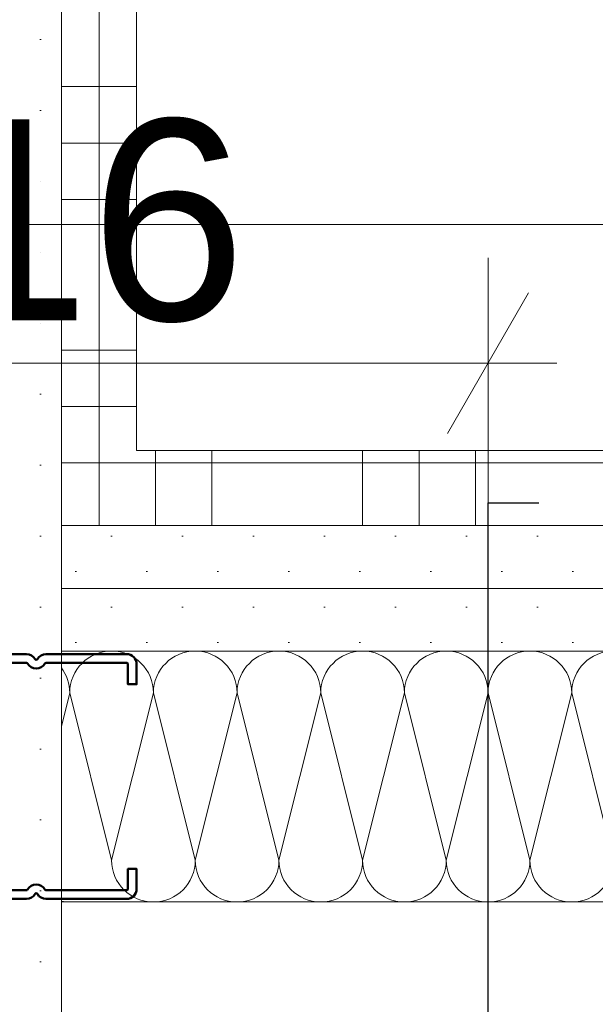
# Model space of a CAD drawing. Header units: metres. Extents: x -3.5 to 65.3, y -10.9 to 16.7.
# Tile 107 of 213: x 43.957 to 44.071, y 0.395 to 0.591. Entities that reach past the tile are written whole.
import ezdxf

# ---------------------------------------------------------------- set-up
doc = ezdxf.new("R2010")
doc.units = ezdxf.units.M
doc.header["$MEASUREMENT"] = 0
for name, pattern in [('Achse', [0.08, 0.04, -0.02, 0, -0.02]), ('Strichlinie doppelt', [0.218722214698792, 0.105833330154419, -0.04233333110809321, 0.028222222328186, -0.04233333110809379]), ('Untersicht', [0.04, 0.03, -0.01]), ('Wipeout_Contour', [1, 0, -1])]:
    doc.linetypes.add(name, pattern=pattern)
for name, color, linetype in [('102 - Bemaßung_ Beschriftung.Detail_ Ausschnitt', 7, 'Continuous'), ('451 - Universal.Achsen Raster', 7, 'Continuous'), ('608 - Struktur.Träger', 7, 'Continuous'), ('654 - Abdeckung.Wand Belag', 7, 'Continuous'), ('660 - Unterkonstruktion.Trockenbau', 7, 'Continuous'), ('Neubau_102 - Bemaßung_ Beschriftung.Detail_ Ausschnitt', 7, 'Continuous'), ('Neubau_606 - Struktur.Wand Innen Ausbau', 7, 'Continuous'), ('Neubau_650 - Abdeckung.Fußboden Aufbau', 7, 'Continuous'), ('Neubau_653 - Abdeckung.TB Verkofferung', 7, 'Continuous')]:
    doc.layers.add(name, color=color, linetype=linetype)
doc.styles.add('ERSTELLTER_STIL_1', font='txt')
doc.dimstyles.new('ERSTELLTER_STIL__1', dxfattribs={"dimtxt": 0.04, "dimasz": 0.02128, "dimexe": 0.18, "dimexo": 0.0625, "dimgap": 0, "dimtad": 1, "dimtih": 1, "dimtoh": 1, "dimzin": 0, "dimdsep": 46, "dimtxsty": 'ERSTELLTER_STIL_1', "dimblk": 'ARROWHEAD_2', "dimblk1": 'ARROWHEAD_2', "dimblk2": 'ARROWHEAD_2', "dimcen": 0.09, "dimse1": 1, "dimse2": 1, "dimclrd": 7, "dimclre": 7, "dimclrt": 7, "dimazin": 0, "dimtfac": 1, "dimtdec": 4, "dimtmove": 0, "dimatfit": 3, "dimfxl": 1, "dimtolj": 1, "dimtzin": 0, "dimarcsym": 0})
doc.dimstyles.new('ERSTELLTER_STIL__3', dxfattribs={"dimtxt": 0.04, "dimasz": 0.02128, "dimexe": 0.18, "dimexo": 0.0625, "dimgap": 0, "dimtad": 1, "dimzin": 0, "dimdsep": 46, "dimtxsty": 'ERSTELLTER_STIL_1', "dimblk": 'ARROWHEAD_2', "dimblk1": 'ARROWHEAD_2', "dimblk2": 'ARROWHEAD_2', "dimcen": 0.09, "dimse1": 1, "dimse2": 1, "dimclrd": 7, "dimclre": 7, "dimclrt": 7, "dimazin": 0, "dimtfac": 1, "dimtdec": 4, "dimtmove": 0, "dimatfit": 3, "dimfxl": 1, "dimtolj": 1, "dimtzin": 0, "dimarcsym": 0})
doc.dimstyles.new('ERSTELLTER_STIL__5', dxfattribs={"dimtxt": 0.04, "dimasz": 0.02128, "dimexe": 0.18, "dimexo": 0.0625, "dimgap": 0, "dimtad": 1, "dimtih": 1, "dimtoh": 1, "dimzin": 0, "dimdsep": 46, "dimtxsty": 'ERSTELLTER_STIL_1', "dimblk": 'ARROWHEAD_2', "dimblk1": 'ARROWHEAD_2', "dimblk2": 'ARROWHEAD_2', "dimcen": 0.09, "dimclrd": 7, "dimclre": 7, "dimclrt": 7, "dimazin": 0, "dimtfac": 1, "dimtdec": 4, "dimtmove": 0, "dimatfit": 3, "dimfxl": 1, "dimtolj": 1, "dimtzin": 0, "dimarcsym": 0})
doc.dimstyles.new('ERSTELLTER_STIL__6', dxfattribs={"dimtxt": 0.04, "dimasz": 0.02128, "dimexe": 0.18, "dimexo": 0.0625, "dimgap": 0, "dimtad": 1, "dimzin": 0, "dimdsep": 46, "dimtxsty": 'ERSTELLTER_STIL_1', "dimblk": 'ARROWHEAD_2', "dimblk1": 'ARROWHEAD_2', "dimblk2": 'ARROWHEAD_2', "dimcen": 0.09, "dimclrd": 7, "dimclre": 7, "dimclrt": 7, "dimazin": 0, "dimtfac": 1, "dimtdec": 4, "dimtmove": 0, "dimatfit": 3, "dimfxl": 1, "dimtolj": 1, "dimtzin": 0, "dimarcsym": 0})
doc.dimstyles.new('ERSTELLTER_STIL__8', dxfattribs={"dimtxt": 0.18, "dimasz": 0.010944, "dimexe": 0.18, "dimexo": 0.0625, "dimgap": 0, "dimtad": 0, "dimtih": 1, "dimtoh": 1, "dimdec": 4, "dimzin": 0, "dimdsep": 46, "dimcen": 0.09, "dimadec": 0, "dimazin": 0, "dimtfac": 1, "dimtdec": 4, "dimtmove": 0, "dimatfit": 3, "dimldrblk": 'ARROWHEAD_11', "dimfxl": 1, "dimtolj": 1, "dimtzin": 0, "dimarcsym": 0})
pattern_1 = [(45, (0, 0), (-0.007071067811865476, 0.007071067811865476), [0, -0.01])]

# ---------------------------------------------------------------- blocks, each defined once
blk = doc.blocks.new('*X11')
at = {"layer": 'Neubau_606 - Struktur.Wand Innen Ausbau', "color": 7, "linetype": 'Continuous', "lineweight": 5}
for p, q in [((43.96666666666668, 0.4566665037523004), (43.96498891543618, 0.4499554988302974)), ((43.96666666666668, 0.4566665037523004), (43.97500000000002, 0.4233331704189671)), ((43.98333333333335, 0.4566665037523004), (43.97500000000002, 0.4233331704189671)), ((43.98333333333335, 0.4566665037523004), (43.99166666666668, 0.4233331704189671)), ((44.00000000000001, 0.4566665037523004), (43.99166666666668, 0.4233331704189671)), ((44.00000000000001, 0.4566665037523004), (44.00833333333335, 0.4233331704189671)), ((44.01666666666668, 0.4566665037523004), (44.00833333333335, 0.4233331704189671)), ((44.01666666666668, 0.4566665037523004), (44.02500000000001, 0.4233331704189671)), ((44.03333333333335, 0.4566665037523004), (44.02500000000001, 0.4233331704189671)), ((44.03333333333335, 0.4566665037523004), (44.04166666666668, 0.4233331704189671)), ((44.05000000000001, 0.4566665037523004), (44.04166666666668, 0.4233331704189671)), ((44.05000000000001, 0.4566665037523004), (44.05833333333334, 0.4233331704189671)), ((44.06666666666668, 0.4566665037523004), (44.05833333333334, 0.4233331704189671)), ((44.06666666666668, 0.4566665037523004), (44.07500000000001, 0.4233331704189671)), ((44.08333333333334, 0.4566665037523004), (44.07500000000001, 0.4233331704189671)), ((44.08333333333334, 0.4566665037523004), (44.09166666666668, 0.4233331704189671)), ((44.10000000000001, 0.4566665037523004), (44.09166666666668, 0.4233331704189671)), ((44.10000000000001, 0.4566665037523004), (44.10833333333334, 0.4233331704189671)), ((44.11666666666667, 0.4566665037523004), (44.10833333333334, 0.4233331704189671)), ((44.11666666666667, 0.4566665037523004), (44.12500000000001, 0.4233331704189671)), ((44.13333333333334, 0.4566665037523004), (44.12500000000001, 0.4233331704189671)), ((44.13333333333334, 0.4566665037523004), (44.13498994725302, 0.4500400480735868))]:
    blk.add_line(p, q, dxfattribs=at)
for centre, radius, start, end in [((43.97500000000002, 0.4566665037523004), 0.008333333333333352, 90, 180), ((43.97500000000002, 0.4566665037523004), 0.008333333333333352, 0, 90), ((43.99166666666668, 0.4566665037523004), 0.00833333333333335, 90, 180), ((43.99166666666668, 0.4566665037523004), 0.00833333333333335, 0, 90), ((44.00833333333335, 0.4566665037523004), 0.008333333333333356, 90, 180), ((44.00833333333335, 0.4566665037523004), 0.008333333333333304, 0, 90), ((44.02500000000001, 0.4566665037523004), 0.008333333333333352, 90, 180), ((44.02500000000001, 0.4566665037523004), 0.008333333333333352, 0, 90), ((44.04166666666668, 0.4566665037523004), 0.00833333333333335, 90, 180), ((44.04166666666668, 0.4566665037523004), 0.00833333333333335, 0, 90), ((44.05833333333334, 0.4566665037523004), 0.008333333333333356, 90, 180), ((44.05833333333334, 0.4566665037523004), 0.008333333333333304, 0, 90), ((44.07500000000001, 0.4566665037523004), 0.008333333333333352, 90, 180), ((44.07500000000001, 0.4566665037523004), 0.008333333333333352, 0, 90), ((44.09166666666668, 0.4566665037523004), 0.00833333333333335, 90, 180), ((44.09166666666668, 0.4566665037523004), 0.00833333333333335, 0, 90), ((44.10833333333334, 0.4566665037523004), 0.008333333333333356, 90, 180), ((44.10833333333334, 0.4566665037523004), 0.008333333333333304, 0, 90), ((44.12500000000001, 0.4566665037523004), 0.008333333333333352, 90, 180), ((44.12500000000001, 0.4566665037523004), 0.008333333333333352, 0, 90), ((43.95833333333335, 0.4566665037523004), 0.008333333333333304, 0, 36.99668917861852), ((44.14166666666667, 0.4566665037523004), 0.00833333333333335, 143.2454532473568, 180), ((43.98333333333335, 0.4233331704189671), 0.008333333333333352, 180, 270), ((43.98333333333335, 0.4233331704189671), 0.008333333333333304, 270, 0), ((44.00000000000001, 0.4233331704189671), 0.008333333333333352, 180, 270), ((44.00000000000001, 0.4233331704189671), 0.008333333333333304, 270, 0), ((44.01666666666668, 0.4233331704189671), 0.008333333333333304, 180, 270), ((44.01666666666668, 0.4233331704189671), 0.008333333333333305, 270, 0), ((44.03333333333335, 0.4233331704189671), 0.008333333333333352, 180, 270), ((44.03333333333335, 0.4233331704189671), 0.008333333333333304, 270, 0), ((44.05000000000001, 0.4233331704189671), 0.008333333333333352, 180, 270), ((44.05000000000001, 0.4233331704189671), 0.008333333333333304, 270, 0), ((44.06666666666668, 0.4233331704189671), 0.008333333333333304, 180, 270), ((44.06666666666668, 0.4233331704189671), 0.008333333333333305, 270, 0), ((44.08333333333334, 0.4233331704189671), 0.008333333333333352, 180, 270), ((44.08333333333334, 0.4233331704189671), 0.008333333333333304, 270, 0), ((44.10000000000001, 0.4233331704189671), 0.008333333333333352, 180, 270), ((44.10000000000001, 0.4233331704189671), 0.008333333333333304, 270, 0), ((44.11666666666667, 0.4233331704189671), 0.008333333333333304, 180, 270), ((44.11666666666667, 0.4233331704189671), 0.008333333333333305, 270, 0), ((44.13333333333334, 0.4233331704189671), 0.008333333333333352, 180, 270), ((43.96666666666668, 0.4233331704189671), 0.008333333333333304, 258.3851717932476, 270), ((44.13333333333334, 0.4233331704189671), 0.008333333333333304, 270, 281.4664250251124)]:
    blk.add_arc(centre, radius, start, end, dxfattribs=at)
blk = doc.blocks.new('*X128')
at = {"layer": '654 - Abdeckung.Wand Belag', "color": 7, "linetype": 'Continuous', "lineweight": 5}
for p, q in [((43.9774892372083, 0.5025000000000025), (43.97998893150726, 0.5025000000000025)), ((43.97249999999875, 0.4975107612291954), (43.97249999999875, 0.4899996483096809))]:
    blk.add_line(p, q, dxfattribs=at)
blk = doc.blocks.new('*X129')
at = {"layer": '654 - Abdeckung.Wand Belag', "color": 7, "linetype": 'Continuous', "lineweight": 5}
for p, q in [((43.97249999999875, 0.5049996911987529), (43.97249999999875, 0.4975107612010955)), ((43.96498895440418, 0.5025000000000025), (43.97748923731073, 0.5025000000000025))]:
    blk.add_line(p, q, dxfattribs=at)
blk = doc.blocks.new('*X130')
at = {"layer": '654 - Abdeckung.Wand Belag', "color": 7, "linetype": 'Continuous', "lineweight": 5}
for p, q in [((43.97249999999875, 0.6300000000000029), (43.97249999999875, 0.5775000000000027)), ((43.96498895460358, 0.5775000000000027), (43.97998895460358, 0.5775000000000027)), ((43.97249999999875, 0.5775000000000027), (43.97249999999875, 0.5250000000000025)), ((43.96498895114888, 0.5662500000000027), (43.97998895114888, 0.5662500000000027)), ((43.96498894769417, 0.5550000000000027), (43.97998894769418, 0.5550000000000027)), ((43.96498893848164, 0.5250000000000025), (43.97998893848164, 0.5250000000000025)), ((43.97249999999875, 0.5250000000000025), (43.97249999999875, 0.504999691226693)), ((43.96498893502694, 0.5137500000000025), (43.97998893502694, 0.5137500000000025))]:
    blk.add_line(p, q, dxfattribs=at)
blk = doc.blocks.new('*X164')
at = {"layer": '654 - Abdeckung.Wand Belag', "color": 7, "linetype": 'Continuous', "lineweight": 5}
for p, q in [((43.98374999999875, 0.5049996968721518), (43.98374999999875, 0.4899996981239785)), ((43.99499999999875, 0.5049997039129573), (43.99499999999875, 0.4899997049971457)), ((44.02499999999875, 0.5049997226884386), (44.02499999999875, 0.4899997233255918)), ((44.03624999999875, 0.5049997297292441), (44.03624999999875, 0.489999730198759)), ((44.04749999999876, 0.5049997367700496), (44.04749999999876, 0.4899997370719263)), ((44.07749999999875, 0.5049997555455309), (44.07749999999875, 0.4899997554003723)), ((44.08874999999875, 0.5049997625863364), (44.08874999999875, 0.4899997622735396)), ((44.09999999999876, 0.5049997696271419), (44.09999999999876, 0.4899997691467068)), ((44.12999999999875, 0.5049997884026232), (44.12999999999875, 0.4899997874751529)), ((44.14124999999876, 0.5049997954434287), (44.14124999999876, 0.4899997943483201)), ((44.15249999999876, 0.5049998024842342), (44.15249999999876, 0.4899998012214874)), ((44.18249999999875, 0.5049998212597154), (44.18249999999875, 0.4899998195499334)), ((44.19374999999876, 0.5049998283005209), (44.19374999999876, 0.4899998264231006)), ((44.20499999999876, 0.5049998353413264), (44.20499999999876, 0.489999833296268)), ((43.97998893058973, 0.5025000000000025), (43.99499999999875, 0.5025000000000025)), ((43.99499999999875, 0.5025000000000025), (44.04749999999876, 0.5025000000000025)), ((44.04749999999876, 0.5025000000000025), (44.09999999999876, 0.5025000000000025)), ((44.09999999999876, 0.5025000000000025), (44.15249999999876, 0.5025000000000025)), ((44.15249999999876, 0.5025000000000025), (44.20499999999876, 0.5025000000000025)), ((44.20499999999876, 0.5025000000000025), (44.2099899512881, 0.5025000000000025))]:
    blk.add_line(p, q, dxfattribs=at)
blk = doc.blocks.new('*D209')
at = {"layer": '102 - Bemaßung_ Beschriftung.Detail_ Ausschnitt', "color": 7, "linetype": 'Continuous', "lineweight": 5}
for p, q in [((44.60098904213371, 0.8480581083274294), (44.62898904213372, 0.8318923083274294)), ((44.61498904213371, 0.4899998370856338), (44.61498904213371, 0.8399752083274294)), ((44.60098904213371, 0.4980827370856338), (44.62898904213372, 0.4819169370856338)), ((44.63598904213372, 0.4899998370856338), (44.59398904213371, 0.4899998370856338))]:
    blk.add_line(p, q, dxfattribs=at)
at = {"layer": '102 - Bemaßung_ Beschriftung.Detail_ Ausschnitt', "color": 7, "lineweight": 5, "char_height": 0.04, "attachment_point": 7, "rotation": 90, "style": 'ERSTELLTER_STIL_1'}
for s, insert in [('\\A1;{\\pql;\\fArial|b0|i0|c0|p38;3}', (44.60698904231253, 0.8015288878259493)), ('\\A1;{\\pql;\\fArial|b0|i0|c0|p38;35}', (44.60698904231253, 0.6194559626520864))]:
    blk.add_mtext(s, dxfattribs=dict(at, insert=insert))
blk = doc.blocks.new('ARROWHEAD_2')
at = {"color": 0, "linetype": 'Continuous', "lineweight": 0}
for p, q in [((-0.3781315, -0.655), (0.3781315, 0.655)), ((0, 0), (-1, 0))]:
    blk.add_line(p, q, dxfattribs=at)
blk = doc.blocks.new('*D210')
at = {"layer": '102 - Bemaßung_ Beschriftung.Detail_ Ausschnitt', "color": 7, "linetype": 'Continuous', "lineweight": 5}
for p, q in [((44.60098904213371, 0.8780581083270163), (44.62898904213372, 0.8618923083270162)), ((44.63598904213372, 0.8699752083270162), (44.59398904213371, 0.8699752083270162)), ((44.61498904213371, 0.8399752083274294), (44.61498904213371, 0.8699752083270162)), ((44.60098904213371, 0.8480581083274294), (44.62898904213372, 0.8318923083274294)), ((44.63598904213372, 0.8399752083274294), (44.59398904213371, 0.8399752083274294)), ((44.61498904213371, 0.4899998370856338), (44.61498904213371, 0.8399752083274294))]:
    blk.add_line(p, q, dxfattribs=at)
blk = doc.blocks.new('*D263')
at = {"layer": '102 - Bemaßung_ Beschriftung.Detail_ Ausschnitt', "color": 7, "linetype": 'Continuous', "lineweight": 5}
for p, q in [((44.51498904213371, 0.2550000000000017), (44.51498904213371, 0.7099822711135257)), ((44.50098904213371, 0.2630829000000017), (44.52898904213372, 0.2469171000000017)), ((44.53598904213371, 0.2550000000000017), (44.49398904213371, 0.2550000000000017)), ((44.51498904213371, 0.2450000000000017), (44.51498904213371, 0.2550000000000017)), ((44.50098904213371, 0.2530829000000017), (44.52898904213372, 0.2369171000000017)), ((44.53598904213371, 0.2450000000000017), (44.49398904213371, 0.2450000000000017)), ((44.51498904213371, 0.2313080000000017), (44.51498904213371, 0.2450000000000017))]:
    blk.add_line(p, q, dxfattribs=at)
at = {"layer": '102 - Bemaßung_ Beschriftung.Detail_ Ausschnitt', "color": 7, "lineweight": 5, "insert": (44.50698904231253, 0.2065536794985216), "char_height": 0.04, "attachment_point": 7, "rotation": 90, "style": 'ERSTELLTER_STIL_1'}
blk.add_mtext('\\A1;{\\pql;\\fArial|b0|i0|c0|p38;1}', dxfattribs=at)
blk = doc.blocks.new('*D264')
at = {"layer": '102 - Bemaßung_ Beschriftung.Detail_ Ausschnitt', "color": 7, "linetype": 'Continuous', "lineweight": 5}
for p, q in [((44.50098904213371, 0.7180651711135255), (44.52898904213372, 0.7018993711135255)), ((44.51498904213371, 0.2550000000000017), (44.51498904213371, 0.7099822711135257)), ((44.50098904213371, 0.2630829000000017), (44.52898904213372, 0.2469171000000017))]:
    blk.add_line(p, q, dxfattribs=at)
at = {"layer": '102 - Bemaßung_ Beschriftung.Detail_ Ausschnitt', "color": 7, "lineweight": 5, "insert": (44.50764729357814, 0.4421198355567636), "char_height": 0.04, "attachment_point": 7, "rotation": 90, "style": 'ERSTELLTER_STIL_1'}
blk.add_mtext('\\A1;{\\pql;\\fArial|b0|i0|c0|p38;45\\fArial|b0|i0|c0|p38;\\A1{\\H.66x;\\S5^  ;}}', dxfattribs=at)
blk = doc.blocks.new('*D265')
at = {"layer": '102 - Bemaßung_ Beschriftung.Detail_ Ausschnitt', "color": 7, "linetype": 'Continuous', "lineweight": 5}
for p, q in [((44.50098904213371, 0.7180651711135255), (44.52898904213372, 0.7018993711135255)), ((44.51498904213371, 0.2550000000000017), (44.51498904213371, 0.7099822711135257))]:
    blk.add_line(p, q, dxfattribs=at)
blk = doc.blocks.new('*D266')
at = {"layer": '102 - Bemaßung_ Beschriftung.Detail_ Ausschnitt', "color": 7, "linetype": 'Continuous', "lineweight": 5}
for p, q in [((44.50098904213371, 0.7180651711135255), (44.52898904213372, 0.7018993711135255)), ((44.51498904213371, 0.2550000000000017), (44.51498904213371, 0.7099822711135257))]:
    blk.add_line(p, q, dxfattribs=at)
blk = doc.blocks.new('*D267')
at = {"layer": '102 - Bemaßung_ Beschriftung.Detail_ Ausschnitt', "color": 7, "linetype": 'Continuous', "lineweight": 5}
for p, q in [((44.50098904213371, 1.093058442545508), (44.52898904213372, 1.076892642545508)), ((44.51498904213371, 0.7099822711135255), (44.51498904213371, 1.08497557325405)), ((44.50098904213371, 0.7180651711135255), (44.52898904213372, 0.7018993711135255)), ((44.53598904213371, 0.7099822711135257), (44.49398904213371, 0.7099822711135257)), ((44.51498904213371, 0.2550000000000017), (44.51498904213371, 0.7099822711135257))]:
    blk.add_line(p, q, dxfattribs=at)
at = {"layer": '102 - Bemaßung_ Beschriftung.Detail_ Ausschnitt', "color": 7, "lineweight": 5, "insert": (44.50767472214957, 0.857107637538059), "char_height": 0.04, "attachment_point": 7, "rotation": 90, "style": 'ERSTELLTER_STIL_1'}
blk.add_mtext('\\A1;{\\pql;\\fArial|b0|i0|c0|p38;37\\fArial|b0|i0|c0|p38;\\A1{\\H.66x;\\S5^  ;}}', dxfattribs=at)
blk = doc.blocks.new('*D273')
at = {"layer": '102 - Bemaßung_ Beschriftung.Detail_ Ausschnitt', "color": 7, "linetype": 'Continuous', "lineweight": 5}
for p, q in [((44.71498904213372, 0.2550000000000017), (44.71498904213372, 0.8399752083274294)), ((44.70098904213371, 0.2630829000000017), (44.72898904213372, 0.2469171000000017)), ((44.73598904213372, 0.2550000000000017), (44.69398904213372, 0.2550000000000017)), ((44.71498904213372, 0.2450000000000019), (44.71498904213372, 0.2550000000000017)), ((44.70098904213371, 0.2530829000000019), (44.72898904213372, 0.2369171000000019)), ((44.73598904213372, 0.2450000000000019), (44.69398904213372, 0.2450000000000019)), ((44.71498904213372, 0.2313080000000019), (44.71498904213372, 0.2450000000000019))]:
    blk.add_line(p, q, dxfattribs=at)
at = {"layer": '102 - Bemaßung_ Beschriftung.Detail_ Ausschnitt', "color": 7, "lineweight": 5, "insert": (44.70698904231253, 0.2065536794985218), "char_height": 0.04, "attachment_point": 7, "rotation": 90, "style": 'ERSTELLTER_STIL_1'}
blk.add_mtext('\\A1;{\\pql;\\fArial|b0|i0|c0|p38;1}', dxfattribs=at)
blk = doc.blocks.new('*D274')
at = {"layer": '102 - Bemaßung_ Beschriftung.Detail_ Ausschnitt', "color": 7, "linetype": 'Continuous', "lineweight": 5}
for p, q in [((44.70098904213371, 0.8480581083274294), (44.72898904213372, 0.8318923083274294)), ((44.71498904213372, 0.2550000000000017), (44.71498904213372, 0.8399752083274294)), ((44.70098904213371, 0.2630829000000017), (44.72898904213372, 0.2469171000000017))]:
    blk.add_line(p, q, dxfattribs=at)
at = {"layer": '102 - Bemaßung_ Beschriftung.Detail_ Ausschnitt', "color": 7, "lineweight": 5, "char_height": 0.04, "attachment_point": 7, "rotation": 90, "style": 'ERSTELLTER_STIL_1'}
for s, insert in [('\\A1;{\\pql;\\fArial|b0|i0|c0|p38;3}', (44.70698904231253, 0.8015288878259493)), ('\\A1;{\\pql;\\fArial|b0|i0|c0|p38;58\\fArial|b0|i0|c0|p38;\\A1{\\H.66x;\\S5^  ;}}', (44.70764729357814, 0.4919391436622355))]:
    blk.add_mtext(s, dxfattribs=dict(at, insert=insert))
blk = doc.blocks.new('*D275')
at = {"layer": '102 - Bemaßung_ Beschriftung.Detail_ Ausschnitt', "color": 7, "linetype": 'Continuous', "lineweight": 5}
for p, q in [((44.70098904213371, 0.8780581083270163), (44.72898904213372, 0.8618923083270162)), ((44.73598904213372, 0.8699752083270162), (44.69398904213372, 0.8699752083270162)), ((44.71498904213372, 0.8399752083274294), (44.71498904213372, 0.8699752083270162)), ((44.70098904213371, 0.8480581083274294), (44.72898904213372, 0.8318923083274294)), ((44.73598904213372, 0.8399752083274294), (44.69398904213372, 0.8399752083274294)), ((44.71498904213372, 0.2550000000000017), (44.71498904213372, 0.8399752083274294))]:
    blk.add_line(p, q, dxfattribs=at)
blk = doc.blocks.new('*D324')
at = {"layer": '102 - Bemaßung_ Beschriftung.Detail_ Ausschnitt', "color": 7, "linetype": 'Continuous', "lineweight": 5}
for p, q in [((43.87998899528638, -0.4836149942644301), (43.87998899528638, -0.4416149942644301)), ((44.37999999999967, -0.4836149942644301), (44.37999999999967, -0.4416149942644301)), ((43.88807189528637, -0.4486149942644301), (43.87190609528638, -0.4766149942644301)), ((44.38808289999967, -0.4486149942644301), (44.37191709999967, -0.4766149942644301)), ((43.87998899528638, -0.4626149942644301), (44.37999999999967, -0.4626149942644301))]:
    blk.add_line(p, q, dxfattribs=at)
at = {"layer": '102 - Bemaßung_ Beschriftung.Detail_ Ausschnitt', "color": 7, "lineweight": 5, "insert": (44.09964009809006, -0.454614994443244), "char_height": 0.04, "attachment_point": 7, "style": 'ERSTELLTER_STIL_1'}
blk.add_mtext('\\A1;{\\pql;\\fArial|b0|i0|c0|p38;50}', dxfattribs=at)
blk = doc.blocks.new('*D333')
at = {"layer": '102 - Bemaßung_ Beschriftung.Detail_ Ausschnitt', "color": 7, "linetype": 'Continuous', "lineweight": 5}
for p, q in [((43.87998899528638, -0.5836149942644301), (43.87998899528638, -0.54161499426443)), ((43.96498871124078, -0.5836149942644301), (43.96498871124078, -0.54161499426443)), ((43.88807189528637, -0.5486149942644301), (43.87190609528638, -0.5766149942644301)), ((43.97307161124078, -0.5486149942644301), (43.95690581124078, -0.5766149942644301)), ((43.87998899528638, -0.5626149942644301), (43.96498871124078, -0.5626149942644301))]:
    blk.add_line(p, q, dxfattribs=at)
at = {"layer": '102 - Bemaßung_ Beschriftung.Detail_ Ausschnitt', "color": 7, "lineweight": 5, "insert": (43.89729475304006, -0.5552732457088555), "char_height": 0.04, "attachment_point": 7, "style": 'ERSTELLTER_STIL_1'}
blk.add_mtext('\\A1;{\\pql;\\fArial|b0|i0|c0|p38;8\\fArial|b0|i0|c0|p38;\\A1{\\H.66x;\\S5^  ;}}', dxfattribs=at)
blk = doc.blocks.new('*D334')
at = {"layer": '102 - Bemaßung_ Beschriftung.Detail_ Ausschnitt', "color": 7, "linetype": 'Continuous', "lineweight": 5}
for p, q in [((43.96498871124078, -0.5836149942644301), (43.96498871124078, -0.54161499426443)), ((44.20998994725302, -0.5836149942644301), (44.20998994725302, -0.54161499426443)), ((43.97307161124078, -0.5486149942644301), (43.95690581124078, -0.5766149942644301)), ((44.21807284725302, -0.5486149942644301), (44.20190704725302, -0.5766149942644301)), ((43.96498871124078, -0.5626149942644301), (44.20998994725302, -0.5626149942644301))]:
    blk.add_line(p, q, dxfattribs=at)
at = {"layer": '102 - Bemaßung_ Beschriftung.Detail_ Ausschnitt', "color": 7, "lineweight": 5, "insert": (44.0471180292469, -0.5550494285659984), "char_height": 0.04, "attachment_point": 7, "style": 'ERSTELLTER_STIL_1'}
blk.add_mtext('\\A1;{\\pql;\\fArial|b0|i0|c0|p38;24\\fArial|b0|i0|c0|p38;\\A1{\\H.66x;\\S5^  ;}}', dxfattribs=at)
blk = doc.blocks.new('*D432')
at = {"layer": '102 - Bemaßung_ Beschriftung.Detail_ Ausschnitt', "color": 7, "linetype": 'Continuous', "lineweight": 5}
for p, q in [((44.29524623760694, 0.3299999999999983), (44.29524623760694, 0.3436919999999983)), ((44.30924623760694, 0.3219170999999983), (44.28124623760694, 0.3380828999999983)), ((44.31624623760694, 0.3299999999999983), (44.04998994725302, 0.3299999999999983)), ((44.29524623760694, 0.2550002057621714), (44.29524623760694, 0.3299999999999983)), ((44.28124623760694, 0.2630831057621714), (44.30924623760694, 0.2469173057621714)), ((44.38999999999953, 0.2550002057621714), (44.27424623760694, 0.2550002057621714)), ((44.29524623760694, 0.2413082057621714), (44.29524623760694, 0.2550002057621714))]:
    blk.add_line(p, q, dxfattribs=at)
at = {"layer": '102 - Bemaßung_ Beschriftung.Detail_ Ausschnitt', "color": 7, "lineweight": 5, "insert": (44.2876806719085, 0.2673060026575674), "char_height": 0.04, "attachment_point": 7, "rotation": 90, "style": 'ERSTELLTER_STIL_1'}
blk.add_mtext('\\A1;{\\pql;\\fArial|b0|i0|c0|p38;7\\fArial|b0|i0|c0|p38;\\A1{\\H.66x;\\S5^  ;}}', dxfattribs=at)
blk = doc.blocks.new('*D433')
at = {"layer": '102 - Bemaßung_ Beschriftung.Detail_ Ausschnitt', "color": 7, "linetype": 'Continuous', "lineweight": 5}
for p, q in [((43.88998885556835, 0.2550000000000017), (43.88998885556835, 0.5433720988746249)), ((44.04999002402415, 0.3299999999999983), (44.04999002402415, 0.5433720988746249)), ((43.89807175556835, 0.5363720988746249), (43.88190595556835, 0.5083720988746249)), ((44.04190712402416, 0.5083720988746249), (44.05807292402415, 0.5363720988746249)), ((43.87629685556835, 0.5223720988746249), (43.88998885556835, 0.5223720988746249)), ((43.88998885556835, 0.5223720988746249), (44.04999002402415, 0.5223720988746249)), ((44.04999002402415, 0.5223720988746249), (44.06368202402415, 0.5223720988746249))]:
    blk.add_line(p, q, dxfattribs=at)
at = {"layer": '102 - Bemaßung_ Beschriftung.Detail_ Ausschnitt', "color": 7, "lineweight": 5, "insert": (43.93963500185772, 0.5303720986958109), "char_height": 0.04, "attachment_point": 7, "style": 'ERSTELLTER_STIL_1'}
blk.add_mtext('\\A1;{\\pql;\\fArial|b0|i0|c0|p38;16}', dxfattribs=at)
blk = doc.blocks.new('*D453')
at = {"layer": '102 - Bemaßung_ Beschriftung.Detail_ Ausschnitt', "color": 7, "linetype": 'Continuous', "lineweight": 5}
for p, q in [((43.46495568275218, 3.728081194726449), (43.49295568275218, 3.711915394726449)), ((43.96498963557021, 3.719998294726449), (43.45795568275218, 3.719998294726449)), ((43.47895568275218, 0.7099822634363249), (43.47895568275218, 3.719998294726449)), ((43.46495568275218, 0.7180651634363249), (43.49295568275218, 0.7018993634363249)), ((43.72998899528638, 0.7099822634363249), (43.45795568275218, 0.7099822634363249)), ((43.47895568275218, 0.2499822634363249), (43.47895568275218, 0.7099822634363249))]:
    blk.add_line(p, q, dxfattribs=at)
at = {"color": 254, "linetype": 'Wipeout_Contour', "lineweight": 0, "ltscale": 174.040958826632}
blk.add_wipeout([(43.47845568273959, 2.15427867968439), (43.47845568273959, 2.2757018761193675), (43.42345568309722, 2.2757018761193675), (43.42345568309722, 2.15427867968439)], dxfattribs=at).dxf.layer = '102 - Bemaßung_ Beschriftung.Detail_ Ausschnitt'
at = {"layer": '102 - Bemaßung_ Beschriftung.Detail_ Ausschnitt', "color": 7, "lineweight": 5, "insert": (43.47095568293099, 2.161778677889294), "char_height": 0.04, "attachment_point": 7, "rotation": 90, "style": 'ERSTELLTER_STIL_1'}
blk.add_mtext('\\A1;{\\pql;\\fArial|b0|i0|c0|p38;3,01}', dxfattribs=at)
blk = doc.blocks.new('ARROWHEAD_11')
at = {"color": 0, "linetype": 'Continuous', "lineweight": 0}
blk.add_line((0, 0), (-1, 0), dxfattribs=at)
at = {"color": 0, "linetype": 'Continuous', "lineweight": 0, "const_width": 0.25, "flags": 128}
blk.add_lwpolyline([(-0.125, 0, 1), (0.125, 0, 1)], format="xyb", close=True, dxfattribs=at)

msp = doc.modelspace()

# ---------------------------------------------------------------- hatches: boundary and pattern name
at = {"layer": 'Neubau_606 - Struktur.Wand Innen Ausbau', "linetype": 'Continuous', "lineweight": 0, "true_color": 0x000000}
h = msp.add_hatch(dxfattribs=at)
h.set_pattern_fill('Gips_0001', color=18, style=0, pattern_type=2)
h.set_pattern_definition(pattern_1)
h.paths.add_polyline_path([(43.96498885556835, 0.2550000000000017), (43.96498899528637, 0.7099822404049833), (43.95248899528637, 0.7099822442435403), (43.95248885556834, 0.2550000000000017)])
h = msp.add_hatch(dxfattribs=at)
h.set_pattern_fill('Gips_0001', color=18, style=0, pattern_type=2)
h.set_pattern_definition(pattern_1)
h.paths.add_polyline_path([(43.96498892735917, 0.4899998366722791), (43.96498892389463, 0.4774998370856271), (44.19748994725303, 0.4774998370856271), (44.19748994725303, 0.4899998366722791)])
h = msp.add_hatch(dxfattribs=at)
h.set_pattern_fill('Gips_0001', color=18, style=0, pattern_type=2)
h.set_pattern_definition(pattern_1)
h.paths.add_polyline_path([(43.96498892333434, 0.4774998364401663), (43.96498892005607, 0.4649998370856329), (44.18498994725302, 0.4649998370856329), (44.18498994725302, 0.4774998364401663)])
at = {"layer": 'Neubau_650 - Abdeckung.Fußboden Aufbau', "linetype": 'Continuous', "lineweight": 13, "true_color": 0xafafaf}
h = msp.add_hatch(dxfattribs=at)
h.set_pattern_fill('Raster_60x60_Fuge_2mm_0001', color=253, style=0, pattern_type=2)
h.set_pattern_definition([(0, (46.29496832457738, 3.64349787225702), (0, 0.602), []), (90, (46.29496832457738, 3.64349787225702), (-0.602, 0), [])])
h.paths.add_polyline_path([(47.27000000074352, 3.719997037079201), (43.96498994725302, 3.719997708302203), (43.96498994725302, 0.4899998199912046), (44.20998995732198, 0.4899998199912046), (44.20998995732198, 0.2550000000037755), (47.16998901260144, 0.2550000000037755), (47.16998901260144, 0.7099822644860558), (47.27000000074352, 0.7099822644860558)])

# ---------------------------------------------------------------- linework, layer by layer
at = {"layer": '608 - Struktur.Träger', "color": 7, "linetype": 'Achse', "lineweight": 9}
msp.add_line((0.3799889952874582, 0.5499822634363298), (61.87998899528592, 0.5499822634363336), dxfattribs=at)
at = {"layer": '654 - Abdeckung.Wand Belag', "color": 7, "linetype": 'Continuous', "lineweight": 5, "flags": 128}
for points in [[(43.96498991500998, 3.704998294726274), (43.96498892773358, 0.4899996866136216)], [(43.97998893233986, 0.504999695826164), (43.97998991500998, 3.704998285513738)], [(44.20998995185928, 0.5049998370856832), (43.97998893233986, 0.5049996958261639)], [(43.96498892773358, 0.4899996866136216), (43.97998892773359, 0.4899996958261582)], [(43.97998892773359, 0.4899996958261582), (44.20998994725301, 0.4899998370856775)]]:
    msp.add_lwpolyline(points, dxfattribs=at)
at = {"layer": 'Neubau_606 - Struktur.Wand Innen Ausbau', "color": 1, "linetype": 'Continuous', "lineweight": 5}
for p, q in [((44.18498994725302, 0.4774998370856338), (43.96498892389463, 0.4774998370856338)), ((44.13498994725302, 0.4649998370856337), (43.96498892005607, 0.4649998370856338))]:
    msp.add_line(p, q, dxfattribs=at)
at = {"layer": 'Neubau_606 - Struktur.Wand Innen Ausbau', "color": 1, "linetype": 'Continuous', "lineweight": 5, "flags": 128}
for points in [[(43.96498892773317, 0.4899998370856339), (43.96498899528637, 0.7099822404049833)], [(44.19748994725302, 0.4899998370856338), (43.96498892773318, 0.4899998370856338)], [(43.96498885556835, 0.2550000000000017), (43.96498892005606, 0.4649998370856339)], [(43.96498892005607, 0.4649998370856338), (43.96498890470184, 0.4149998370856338)], [(43.96498890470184, 0.4149998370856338), (44.13498994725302, 0.4149998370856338)]]:
    msp.add_lwpolyline(points, dxfattribs=at)
at = {"layer": 'Neubau_650 - Abdeckung.Fußboden Aufbau', "color": 1, "linetype": 'Continuous', "lineweight": 13, "flags": 128}
msp.add_lwpolyline([(47.27000000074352, 3.719997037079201), (47.27000000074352, 0.7099822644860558), (47.16998901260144, 0.7099822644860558), (47.16998901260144, 0.2550000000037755), (44.20998995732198, 0.2550000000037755), (44.20998995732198, 0.4899998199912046), (43.96498994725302, 0.4899998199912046), (43.96498994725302, 3.719997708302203), (45.85998778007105, 3.719997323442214)], dxfattribs=at)
at = {"layer": 'Neubau_653 - Abdeckung.TB Verkofferung', "color": 1, "linetype": 'Untersicht', "lineweight": 9}
msp.add_line((43.96498899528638, 0.1949822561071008), (43.96498899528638, 0.7494822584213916), dxfattribs=at)

# ---------------------------------------------------------------- block references
at = {"layer": '654 - Abdeckung.Wand Belag', "color": 7, "lineweight": 5}
for name in ['*X130', '*X129', '*X164', '*X128']:
    msp.add_blockref(name, (0, 0), dxfattribs=at)
at = {"layer": 'Neubau_606 - Struktur.Wand Innen Ausbau', "color": 1, "lineweight": 13}
msp.add_blockref('*X11', (0, 0), dxfattribs=at)

# ---------------------------------------------------------------- dimensions: what is measured, and where the dimension line sits
at = {"layer": '102 - Bemaßung_ Beschriftung.Detail_ Ausschnitt', "color": 7, "linetype": 'Continuous', "lineweight": 5}
for base, p1, p2, dimstyle, picture, middle in [((44.51498904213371, 1.084975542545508), (43.96498899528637, 0.7099822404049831), (43.75998980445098, 1.084975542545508), 'ERSTELLTER_STIL__3', '*D267', (44.48698904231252, 0.9416254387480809)), ((44.61498904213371, 0.8699752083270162), (43.96495993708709, 0.8399752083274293), (43.96495977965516, 0.8699752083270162), 'ERSTELLTER_STIL__3', '*D210', (44.58698904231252, 0.8167759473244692)), ((44.71498904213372, 0.8699752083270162), (43.96495993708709, 0.8399752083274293), (43.96495977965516, 0.8699752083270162), 'ERSTELLTER_STIL__3', '*D275', (44.68698904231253, 0.8167759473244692)), ((44.71498904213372, 0.8399752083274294), (43.88998885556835, 0.2550000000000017), (43.96495993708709, 0.8399752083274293), 'ERSTELLTER_STIL__3', '*D274', (44.68698904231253, 0.5764569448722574)), ((44.61498904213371, 0.8399752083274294), (44.20998994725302, 0.4899998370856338), (43.96495993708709, 0.8399752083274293), 'ERSTELLTER_STIL__3', '*D209', (44.58698904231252, 0.6499501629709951)), ((44.71498904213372, 0.2550000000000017), (43.88998885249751, 0.2450000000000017), (43.88998885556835, 0.2550000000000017), 'ERSTELLTER_STIL__3', '*D273', (44.68698904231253, 0.2218007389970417)), ((44.51498904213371, 0.7099822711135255), (43.88998885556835, 0.2550000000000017), (43.86498871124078, 0.7099822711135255), 'ERSTELLTER_STIL__3', '*D264', (44.48698904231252, 0.5266376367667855)), ((44.51498904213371, 0.7099822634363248), (43.86498871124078, 0.7099822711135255), (43.88998899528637, 0.7099822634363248), 'ERSTELLTER_STIL__3', '*D265', (44.48698904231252, 0.7087236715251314)), ((44.51498904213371, 0.7099822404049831), (43.88998899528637, 0.7099822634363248), (43.96498899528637, 0.7099822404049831), 'ERSTELLTER_STIL__3', '*D266', (44.48698904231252, 0.7087236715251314)), ((44.51498904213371, 0.2550000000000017), (43.88998885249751, 0.2450000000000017), (43.88998885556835, 0.2550000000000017), 'ERSTELLTER_STIL__3', '*D263', (44.48698904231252, 0.2218007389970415)), ((44.29524623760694, 0.3299999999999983), (44.38999999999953, 0.2550002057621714), (44.04998994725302, 0.3299999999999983), 'ERSTELLTER_STIL__6', '*D432', (44.26724623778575, 0.3365766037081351))]:
    dim = msp.add_linear_dim(base=base, p1=p1, p2=p2, angle=90, dimstyle=dimstyle, dxfattribs=at)
    dim.commit()
    dim.dimension.update_dxf_attribs({"geometry": picture, "text_midpoint": middle, "dimtype": 160, "text_rotation": 90})
for base, p1, p2, dimstyle, picture, middle in [((43.96498871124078, -0.5626149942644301), (43.87998899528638, 0.2499822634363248), (43.96498871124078, 0.7099822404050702), 'ERSTELLTER_STIL__1', '*D333', (43.96656535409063, -0.534614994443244)), ((44.20998994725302, -0.5626149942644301), (43.96498871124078, 0.7099822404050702), (44.20998994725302, 0.2550000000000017), 'ERSTELLTER_STIL__1', '*D334', (44.13163583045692, -0.534614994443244)), ((44.37999999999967, -0.4626149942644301), (43.87998899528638, 0.6999822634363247), (44.37999999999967, 0.1950000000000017), 'ERSTELLTER_STIL__1', '*D324', (44.13013429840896, -0.434614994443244)), ((44.04998994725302, 0.5223720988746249), (43.88998885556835, 0.2550000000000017), (44.04998994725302, 0.3299999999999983), 'ERSTELLTER_STIL__5', '*D433', (43.97012920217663, 0.5503720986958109))]:
    dim = msp.add_linear_dim(base=base, p1=p1, p2=p2, dimstyle=dimstyle, dxfattribs=at)
    dim.commit()
    dim.dimension.update_dxf_attribs({"geometry": picture, "text_midpoint": middle, "dimtype": 160})

# ---------------------------------------------------------------- leaders
at = {"layer": 'Neubau_102 - Bemaßung_ Beschriftung.Detail_ Ausschnitt', "color": 1, "linetype": 'Continuous', "lineweight": 13, "annotation_type": 0, "has_hookline": 1, "hookline_direction": 0, "text_width": 0.307802}
msp.add_leader([(44.04998994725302, 0.3299999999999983), (44.04998994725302, 0.4945613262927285), (44.06011894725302, 0.4945613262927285)], dimstyle='ERSTELLTER_STIL__8', dxfattribs=at)

# ---------------------------------------------------------------- next in the draw order: dimensions: what is measured, and where the dimension line sits
at = {"layer": '102 - Bemaßung_ Beschriftung.Detail_ Ausschnitt', "color": 7, "linetype": 'Continuous', "lineweight": 5}
dim = msp.add_linear_dim(base=(43.47895568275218, 3.719998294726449), p1=(43.72998899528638, 0.7099822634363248), p2=(43.96498963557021, 3.719998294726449), angle=90, dimstyle='ERSTELLTER_STIL__6', dxfattribs=at)
dim.commit()
dim.dimension.update_dxf_attribs({"geometry": '*D453', "text_midpoint": (43.45095568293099, 2.213731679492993), "dimtype": 160, "text_rotation": 90})

# ---------------------------------------------------------------- next in the draw order: linework, layer by layer
at = {"layer": '451 - Universal.Achsen Raster', "color": 160, "linetype": 'Strichlinie doppelt', "lineweight": 9, "true_color": 0x3232ff}
msp.add_line((64.93502500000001, 0.5499822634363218), (-3.174999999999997, 0.5499822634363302), dxfattribs=at)
at = {"layer": '660 - Unterkonstruktion.Trockenbau', "color": 7, "linetype": 'Continuous', "lineweight": 50, "flags": 128}
for points in [[(43.94198892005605, 0.4626498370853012), (43.95804036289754, 0.4626498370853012, -0.2679491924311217), (43.95825686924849, 0.4625248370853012, 0.5773502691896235), (43.96172097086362, 0.4625248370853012, -0.2679491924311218), (43.96193747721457, 0.4626498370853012), (43.97798892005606, 0.4626498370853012, -0.4142135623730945), (43.97823892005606, 0.4623998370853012), (43.97823892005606, 0.4583998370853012), (43.97998892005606, 0.4583998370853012), (43.97998892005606, 0.4623998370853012, 0.414213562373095), (43.97798892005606, 0.4643998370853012), (43.96193747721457, 0.4643998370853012, 0.267949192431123), (43.960205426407, 0.4633998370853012, -0.5773502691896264), (43.95977241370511, 0.4633998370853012, 0.267949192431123), (43.95804036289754, 0.4643998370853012), (43.94198892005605, 0.4643998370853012, 0.414213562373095)], [(43.94198892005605, 0.4155998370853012), (43.95804036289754, 0.4155998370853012, 0.2679491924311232), (43.95977241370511, 0.4165998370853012, -0.5773502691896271), (43.960205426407, 0.4165998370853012, 0.2679491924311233), (43.96193747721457, 0.4155998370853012), (43.97798892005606, 0.4155998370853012, 0.414213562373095), (43.97998892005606, 0.4175998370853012), (43.97998892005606, 0.4215998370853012), (43.97823892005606, 0.4215998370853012), (43.97823892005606, 0.4175998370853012, -0.414213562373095), (43.97798892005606, 0.4173498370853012), (43.96193747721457, 0.4173498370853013, -0.2679491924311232), (43.96172097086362, 0.4174748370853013, 0.5773502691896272), (43.95825686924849, 0.4174748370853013, -0.2679491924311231), (43.95804036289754, 0.4173498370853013), (43.94198892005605, 0.4173498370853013, -0.414213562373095)]]:
    msp.add_lwpolyline(points, format="xyb", dxfattribs=at)

doc.saveas('drawing.dxf')
